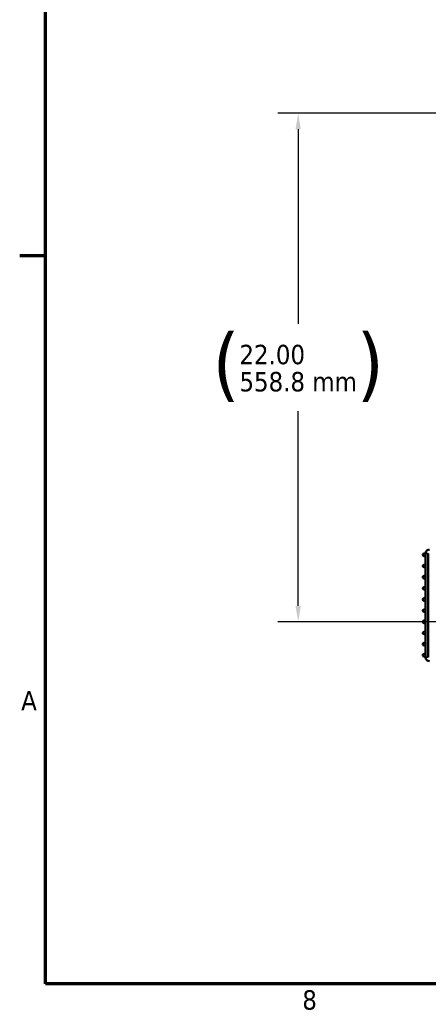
# Model space of a CAD drawing. Header units: inches. Extents: x 1 to 237, y 4 to 150.
# Tile 1 of 209: x 2 to 20, y 6 to 49. Entities that reach past the tile are written whole.
import ezdxf

# ---------------------------------------------------------------- set-up
doc = ezdxf.new("R2010")
doc.units = ezdxf.units.IN
doc.header["$LTSCALE"] = 7
doc.header["$MEASUREMENT"] = 0
for name, color, linetype, lineweight in [('Border (ANSI)', 7, 'Continuous', 70), ('Dimension (ANSI)', 7, 'Continuous', 25), ('Visible (ANSI)', 7, 'Continuous', 50), ('Visible Narrow (ANSI)', 7, 'Continuous', 35)]:
    doc.layers.add(name, color=color, linetype=linetype, lineweight=lineweight)
doc.styles.add('Dimension Text', font='tahoma.ttf')
doc.dimstyles.new('Dual Dimension', dxfattribs={"dimscale": 7, "dimtxt": 0.12, "dimasz": 0.098425, "dimexe": 0.125, "dimexo": 0.0625, "dimgap": 0.031496, "dimtad": 0, "dimtih": 1, "dimtoh": 1, "dimrnd": 1e-08, "dimzin": 4, "dimdsep": 46, "dimtxsty": 'Dimension Text', "dimcen": 0.09, "dimdle": 0.393701, "dimclrd": 256, "dimclre": 256, "dimclrt": 256, "dimadec": 0, "dimazin": 1, "dimtfac": 1, "dimtofl": 0, "dimtmove": 0, "dimatfit": 3, "dimfxl": 1, "dimtolj": 1, "dimtzin": 4, "dimlwd": -1, "dimlwe": -1, "dimarcsym": 0})

# ---------------------------------------------------------------- blocks, each defined once
blk = doc.blocks.new('Borders Default Border')
at = {"layer": 'Border (ANSI)'}
blk.add_line((0.5, 5.5), (0.34, 5.5), dxfattribs=at)
at = {"layer": 'Border (ANSI)', "flags": 128}
blk.add_lwpolyline([(0.5, 1), (0.5, 21), (33.5, 21), (33.5, 1), (0.5, 1)], dxfattribs=at)
at = {"layer": 'Border (ANSI)', "char_height": 0.12, "attachment_point": 7, "style": 'Dimension Text'}
for s, insert in [('A', (0.349, 2.69)), ('8', (2.0858, 0.8373))]:
    blk.add_mtext(s, dxfattribs=dict(at, insert=insert))
blk = doc.blocks.new('*D9')
at = {"layer": 'Defpoints', "color": 0, "transparency": 16777216}
for p in [(39.915, 44.661), (14.423, 22.661), (39.915, 22.661)]:
    blk.add_point(p, dxfattribs=at)
at = {"layer": 'Dimension (ANSI)', "transparency": 16777216}
for p, q in [((39.478, 44.661), (13.548, 44.661)), ((14.423, 43.972), (14.423, 35.547)), ((14.423, 23.35), (14.423, 31.775)), ((39.478, 22.661), (13.548, 22.661))]:
    blk.add_line(p, q, dxfattribs=at)
for points in [[(14.308, 43.972), (14.537, 43.972), (14.423, 44.661)], [(14.308, 23.35), (14.537, 23.35), (14.423, 22.661)]]:
    blk.add_solid(points, dxfattribs=at)
at = {"layer": 'Dimension (ANSI)', "transparency": 16777216, "insert": (14.423, 33.661), "char_height": 0.84, "attachment_point": 5, "style": 'Dimension Text'}
blk.add_mtext('\\A1;{\\H3.0x;(}\\S22.00^ 558.8 mm;{\\H3.0x;)}', dxfattribs=at)

msp = doc.modelspace()

# ---------------------------------------------------------------- linework, layer by layer
at = {"layer": 'Visible (ANSI)'}
for p, q in [((19.931, 21.128), (19.931, 25.616)), ((20.049, 21.128), (20.049, 25.616))]:
    msp.add_line(p, q, dxfattribs=at)
for centre in [(19.872, 25.557), (19.872, 25.074), (19.872, 24.591), (19.872, 24.108), (19.872, 23.625), (19.872, 23.142), (19.872, 22.659), (19.872, 22.176), (19.872, 21.693), (19.872, 21.21)]:
    msp.add_circle(centre, 0.0591, dxfattribs=at)
for centre, start, end in [((20.108, 25.616), 90, 180), ((20.108, 21.128), 180, 270)]:
    msp.add_arc(centre, 0.177, start, end, dxfattribs=at)
at = {"layer": 'Visible Narrow (ANSI)'}
for p, q in [((19.931, 25.616), (20.049, 25.616)), ((19.931, 21.128), (20.049, 21.128))]:
    msp.add_line(p, q, dxfattribs=at)

# ---------------------------------------------------------------- block references
at = {"xscale": 7, "yscale": 7, "zscale": 7}
msp.add_blockref('Borders Default Border', (0, 0), dxfattribs=at)

# ---------------------------------------------------------------- dimensions: what is measured, and where the dimension line sits
at = {"layer": 'Dimension (ANSI)'}
dim = msp.add_linear_dim(base=(14.423, 22.661), p1=(39.915, 44.661), p2=(39.915, 22.661), angle=90, text='{\\H3.0x;(}\\S<>^ 558.8 mm;{\\H3.0x;)}', dimstyle='Dual Dimension', override={"dimgap": 0.031496, "dimdec": 2, "dimpost": '\\X', "dimtol": 0, "dimlim": 0, "dimtp": 0, "dimtm": 0, "dimtdec": 2, "dimatfit": 1}, dxfattribs=at)
dim.commit()
dim.dimension.update_dxf_attribs({"geometry": '*D9', "text_midpoint": (14.423, 33.661), "dimtype": 160})

doc.saveas('drawing.dxf')
